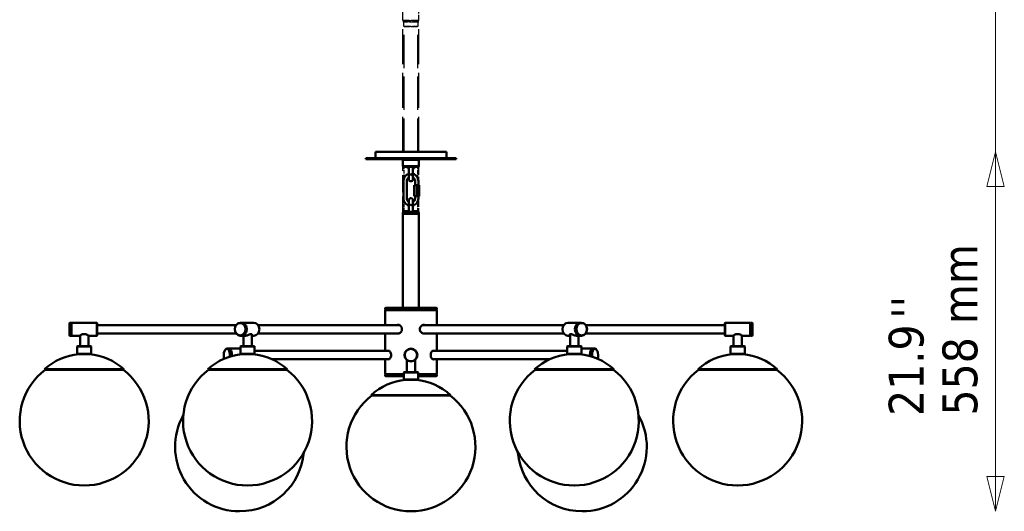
# Model space of a CAD drawing. Header units: millimetres. Extents: x 1817 to 5620, y 999 to 4386.
# Tile 1 of 5: x 1817 to 3345, y 1294 to 2057. Entities that reach past the tile are written whole.
import ezdxf

# ---------------------------------------------------------------- set-up
doc = ezdxf.new("R2010")
doc.units = ezdxf.units.MM
doc.header["$LTSCALE"] = 18
doc.linetypes.add('DASHED', pattern=[0.2068, 0.1655, -0.0413])
for name, color, linetype, lineweight in [('Symbol (ISO)', 7, 'Continuous', 50), ('Widoczne (ISO)', 7, 'Continuous', 50), ('Wymiar (ISO)', 7, 'Continuous', 18)]:
    doc.layers.add(name, color=color, linetype=linetype, lineweight=lineweight)
doc.styles.add('Tekst notatki (ISO)', font='tahoma.ttf')

msp = doc.modelspace()

# ---------------------------------------------------------------- linework, layer by layer
at = {"layer": 'Widoczne (ISO)', "linetype": 'DASHED', "lineweight": 25, "ltscale": 8.958221}
for p, q in [((2411.4, 2055.6), (2411.4, 2140.3)), ((2411.4, 1755.6), (2411.4, 1840.3))]:
    msp.add_line(p, q, dxfattribs=at)
at = {"layer": 'Widoczne (ISO)', "linetype": 'DASHED', "lineweight": 25, "ltscale": 2.89787}
for p, q in [((2436.4, 2055.6), (2436.4, 2083)), ((2436.4, 1755.6), (2436.4, 1783))]:
    msp.add_line(p, q, dxfattribs=at)
at = {"layer": 'Widoczne (ISO)', "linetype": 'DASHED', "lineweight": 25, "ltscale": 0.211431}
for p, q in [((2411.4, 2055.6), (2411.4, 2057.6)), ((2413.9, 2055.6), (2413.9, 2053.6)), ((2433.9, 2055.6), (2433.9, 2053.6)), ((2436.4, 2055.6), (2436.4, 2057.6))]:
    msp.add_line(p, q, dxfattribs=at)
at = {"layer": 'Widoczne (ISO)', "linetype": 'DASHED', "lineweight": 25, "ltscale": 4.153294}
for p, q in [((2411.4, 2055.6), (2436.4, 2055.6)), ((2436.4, 2055.6), (2411.4, 2055.6)), ((2411.4, 2055.6), (2436.4, 2055.6))]:
    msp.add_line(p, q, dxfattribs=at)
at = {"layer": 'Widoczne (ISO)', "linetype": 'DASHED', "lineweight": 25, "ltscale": 18.249874}
for p, q in [((2411.4, 1851.8), (2411.4, 2055.6)), ((2436.4, 1851.8), (2436.4, 2055.6))]:
    msp.add_line(p, q, dxfattribs=at)
at = {"layer": 'Widoczne (ISO)', "linetype": 'DASHED', "lineweight": 25, "ltscale": 0.317196}
for p, q in [((2412.4, 2052.6), (2412.4, 2055.6)), ((2435.4, 2052.6), (2435.4, 2055.6))]:
    msp.add_line(p, q, dxfattribs=at)
at = {"layer": 'Widoczne (ISO)', "linetype": 'DASHED', "lineweight": 25, "ltscale": 4.540983}
msp.add_line((2435.4, 2052.6), (2412.4, 2052.6), dxfattribs=at)
at = {"layer": 'Widoczne (ISO)', "linetype": 'DASHED', "lineweight": 25, "ltscale": 0.074687}
for p, q in [((2412.9, 2052.1), (2412.4, 2052.6)), ((2434.9, 2052.1), (2435.4, 2052.6))]:
    msp.add_line(p, q, dxfattribs=at)
at = {"layer": 'Widoczne (ISO)', "linetype": 'DASHED', "lineweight": 25, "ltscale": 3.654887}
for p, q in [((2412.9, 2053.6), (2434.9, 2053.6)), ((2412.9, 2046.6), (2434.9, 2046.6))]:
    msp.add_line(p, q, dxfattribs=at)
at = {"layer": 'Widoczne (ISO)', "linetype": 'DASHED', "lineweight": 25, "ltscale": 0.740257}
for p, q in [((2412.9, 2046.6), (2412.9, 2053.6)), ((2434.9, 2046.6), (2434.9, 2053.6))]:
    msp.add_line(p, q, dxfattribs=at)
at = {"layer": 'Widoczne (ISO)', "linetype": 'DASHED', "lineweight": 25, "ltscale": 0.149475}
for p, q in [((2413.9, 2045.6), (2412.9, 2046.6)), ((2433.9, 2045.6), (2434.9, 2046.6))]:
    msp.add_line(p, q, dxfattribs=at)
at = {"layer": 'Widoczne (ISO)', "linetype": 'DASHED', "lineweight": 25, "ltscale": 17.39917}
for p, q in [((2413.4, 1851.8), (2413.4, 2046.1)), ((2434.4, 1851.8), (2434.4, 2046.1))]:
    msp.add_line(p, q, dxfattribs=at)
at = {"layer": 'Widoczne (ISO)', "linetype": 'DASHED', "lineweight": 25, "ltscale": 3.322615}
msp.add_line((2433.9, 2045.6), (2413.9, 2045.6), dxfattribs=at)
at = {"layer": 'Widoczne (ISO)'}
for p, q in [((2368.9, 1851.8), (2478.9, 1851.8)), ((2368.9, 1851.8), (2368.9, 1841.8)), ((2478.9, 1851.8), (2478.9, 1841.8)), ((2493.9, 1841.8), (2353.9, 1841.8)), ((2353.9, 1840.3), (2353.9, 1841.8)), ((2493.9, 1840.3), (2353.9, 1840.3)), ((2412.4, 1840.3), (2411.4, 1839.3)), ((2436.4, 1839.3), (2411.4, 1839.3)), ((2411.4, 1839.3), (2411.4, 1829.3)), ((2435.4, 1840.3), (2436.4, 1839.3)), ((2436.4, 1839.3), (2436.4, 1829.3)), ((2493.9, 1840.3), (2493.9, 1841.8)), ((2411.4, 1829.3), (2436.4, 1829.3)), ((2412.4, 1828.3), (2411.4, 1829.3)), ((2435.4, 1828.3), (2412.4, 1828.3)), ((2418.9, 1826), (2418.9, 1828.3)), ((2418.9, 1826), (2420.9, 1826)), ((2419.1, 1825.8), (2418.9, 1826)), ((2420.9, 1825.8), (2419.1, 1825.8)), ((2420.9, 1828.3), (2420.9, 1816.3)), ((2426.9, 1816.3), (2426.9, 1828.3)), ((2426.9, 1826), (2428.9, 1826)), ((2428.7, 1825.8), (2426.9, 1825.8)), ((2428.7, 1825.8), (2428.9, 1826)), ((2428.9, 1826), (2428.9, 1828.3)), ((2435.4, 1828.3), (2436.4, 1829.3)), ((2412.4, 1806.5), (2412.4, 1779.5)), ((2417.4, 1806.5), (2417.4, 1779.5)), ((2420.9, 1808.3), (2420.9, 1816.3)), ((2423.9, 1817.3), (2422.9, 1816.3)), ((2422.9, 1806.3), (2424.9, 1806.3)), ((2424.9, 1816.3), (2423.9, 1817.3)), ((2426.9, 1816.3), (2426.9, 1808.3)), ((2430.4, 1800), (2430.4, 1806.5)), ((2435.4, 1800), (2435.4, 1806.5)), ((2429.1, 1800), (2432.9, 1800)), ((2429.1, 1783), (2429.1, 1800)), ((2432.9, 1800), (2436.6, 1800)), ((2432.9, 1783), (2432.9, 1800)), ((2436.6, 1800), (2436.6, 1783)), ((2420.9, 1769.6), (2420.9, 1777.6)), ((2422.9, 1779.6), (2424.9, 1779.6)), ((2426.9, 1777.6), (2426.9, 1769.6)), ((2432.9, 1783), (2429.1, 1783)), ((2430.4, 1779.5), (2430.4, 1783)), ((2436.6, 1783), (2432.9, 1783)), ((2435.4, 1779.5), (2435.4, 1783)), ((2436.4, 1757.6), (2411.4, 1757.6)), ((2411.4, 1757.6), (2411.4, 1609.6)), ((2436.4, 1757.6), (2411.4, 1757.6)), ((2411.4, 1755.6), (2411.4, 1757.6)), ((2413.4, 1759.6), (2412.4, 1758.6)), ((2435.4, 1758.6), (2412.4, 1758.6)), ((2412.4, 1757.6), (2412.4, 1758.6)), ((2421.3, 1759.6), (2413.4, 1759.6)), ((2420.9, 1769.6), (2420.9, 1757.6)), ((2422.9, 1769.6), (2423.9, 1768.6)), ((2423.9, 1768.6), (2424.9, 1769.6)), ((2434.4, 1759.6), (2426.5, 1759.6)), ((2426.9, 1757.6), (2426.9, 1769.6)), ((2434.4, 1759.6), (2435.4, 1758.6)), ((2435.4, 1757.6), (2435.4, 1758.6)), ((2436.4, 1757.6), (2436.4, 1609.6)), ((2436.4, 1755.6), (2436.4, 1757.6)), ((2411.4, 1755.6), (2436.4, 1755.6)), ((2411.4, 1755.6), (2436.4, 1755.6)), ((2384.4, 1609.6), (2383.9, 1609.1)), ((2463.9, 1609.1), (2383.9, 1609.1)), ((2383.9, 1609.1), (2383.9, 1607.1)), ((2383.9, 1607.1), (2463.9, 1607.1)), ((2384.4, 1606.6), (2383.9, 1607.1)), ((2384.4, 1606.6), (2383.9, 1606.1)), ((2463.9, 1606.1), (2383.9, 1606.1)), ((2383.9, 1583.3), (2383.9, 1606.1)), ((2384.4, 1609.6), (2463.4, 1609.6)), ((2384.4, 1606.6), (2463.4, 1606.6)), ((2463.4, 1606.6), (2384.4, 1606.6)), ((2463.4, 1609.6), (2463.9, 1609.1)), ((2463.4, 1606.6), (2463.9, 1607.1)), ((2463.4, 1606.6), (2463.9, 1606.1)), ((2463.9, 1609.1), (2463.9, 1607.1)), ((2463.9, 1583.3), (2463.9, 1606.1)), ((1893.9, 1586.1), (1894.4, 1586.6)), ((1893.9, 1567.1), (1893.9, 1586.1)), ((1894.4, 1586.6), (1894.4, 1566.6)), ((1894.4, 1586.6), (1896.4, 1586.6)), ((1896.4, 1566.6), (1896.4, 1586.6)), ((1896.9, 1586.1), (1896.4, 1586.6)), ((1896.9, 1586.1), (1897.4, 1586.6)), ((1896.9, 1586.1), (1896.9, 1567.1)), ((1896.9, 1567.1), (1896.9, 1586.1)), ((1897.4, 1586.6), (1897.4, 1566.6)), ((1936.4, 1586.6), (1897.4, 1586.6)), ((1936.4, 1566.6), (1936.4, 1586.6)), ((1936.9, 1586.1), (1936.4, 1586.6)), ((1936.9, 1586.1), (1936.9, 1567.1)), ((1936.9, 1583.1), (2152.6, 1583.1)), ((2159.1, 1586.6), (2160.1, 1586.6)), ((2180.1, 1586.6), (2160.6, 1586.6)), ((2186.7, 1583.1), (2404.4, 1583.1)), ((2661.1, 1583.1), (2443.4, 1583.1)), ((2667.6, 1586.6), (2687.1, 1586.6)), ((2688.6, 1586.6), (2687.6, 1586.6)), ((2910.9, 1583.1), (2695.2, 1583.1)), ((2910.9, 1586.1), (2911.4, 1586.6)), ((2910.9, 1567.1), (2910.9, 1586.1)), ((2911.4, 1586.6), (2911.4, 1566.6)), ((2911.4, 1586.6), (2950.4, 1586.6)), ((2950.4, 1566.6), (2950.4, 1586.6)), ((2950.9, 1586.1), (2950.4, 1586.6)), ((2950.9, 1586.1), (2951.4, 1586.6)), ((2950.9, 1567.1), (2950.9, 1586.1)), ((2950.9, 1586.1), (2950.9, 1567.1)), ((2951.4, 1586.6), (2951.4, 1566.6)), ((2953.4, 1586.6), (2951.4, 1586.6)), ((2953.4, 1566.6), (2953.4, 1586.6)), ((2953.9, 1586.1), (2953.4, 1586.6)), ((2953.9, 1586.1), (2953.9, 1567.1)), ((1893.9, 1567.1), (1894.4, 1566.6)), ((1894.4, 1566.6), (1896.4, 1566.6)), ((1896.9, 1567.1), (1896.4, 1566.6)), ((1896.9, 1567.1), (1897.4, 1566.6)), ((1910.1, 1566.6), (1897.4, 1566.6)), ((1910.4, 1566.7), (1910.4, 1550.1)), ((1923.4, 1566.7), (1923.4, 1550.1)), ((1936.4, 1566.6), (1923.6, 1566.6)), ((1936.9, 1567.1), (1936.4, 1566.6)), ((1936.9, 1570.1), (2152.6, 1570.1)), ((2159.1, 1566.6), (2160.1, 1566.6)), ((2167, 1566.6), (2160.6, 1566.6)), ((2163.9, 1566.6), (2163.9, 1550.1)), ((2176.9, 1569), (2176.9, 1550.1)), ((2180.1, 1566.6), (2176.9, 1566.6)), ((2186.7, 1570.1), (2404.4, 1570.1)), ((2383.9, 1543.1), (2383.9, 1569.8)), ((2661.1, 1570.1), (2443.4, 1570.1)), ((2463.9, 1543.1), (2463.9, 1569.8)), ((2667.6, 1566.6), (2670.9, 1566.6)), ((2670.9, 1569), (2670.9, 1550.1)), ((2680.8, 1566.6), (2687.1, 1566.6)), ((2683.9, 1566.6), (2683.9, 1550.1)), ((2688.6, 1566.6), (2687.6, 1566.6)), ((2910.9, 1570.1), (2695.2, 1570.1)), ((2910.9, 1567.1), (2911.4, 1566.6)), ((2911.4, 1566.6), (2924.1, 1566.6)), ((2924.4, 1566.7), (2924.4, 1550.1)), ((2937.4, 1566.7), (2937.4, 1550.1)), ((2937.6, 1566.6), (2950.4, 1566.6)), ((2950.9, 1567.1), (2950.4, 1566.6)), ((2950.9, 1567.1), (2951.4, 1566.6)), ((2953.4, 1566.6), (2951.4, 1566.6)), ((2953.9, 1567.1), (2953.4, 1566.6)), ((1906.4, 1550.1), (1905.9, 1549.6)), ((1927.9, 1549.6), (1905.9, 1549.6)), ((1905.9, 1549.6), (1905.9, 1538.6)), ((1906.4, 1550.1), (1927.4, 1550.1)), ((1927.4, 1550.1), (1927.9, 1549.6)), ((1927.9, 1549.6), (1927.9, 1538.6)), ((2135.4, 1544.3), (2135.6, 1544.7)), ((2138.5, 1546.6), (2140.3, 1546.6)), ((2159.4, 1546.6), (2141.1, 1546.6)), ((2143.4, 1544.3), (2143.2, 1544.7)), ((2159.9, 1550.1), (2159.4, 1549.6)), ((2181.4, 1549.6), (2159.4, 1549.6)), ((2159.4, 1549.6), (2159.4, 1538.6)), ((2159.9, 1550.1), (2180.9, 1550.1)), ((2180.9, 1550.1), (2181.4, 1549.6)), ((2181.4, 1549.6), (2181.4, 1538.6)), ((2666.9, 1550.1), (2666.4, 1549.6)), ((2688.4, 1549.6), (2666.4, 1549.6)), ((2666.4, 1549.6), (2666.4, 1538.6)), ((2666.9, 1550.1), (2687.9, 1550.1)), ((2687.9, 1550.1), (2688.4, 1549.6)), ((2688.4, 1549.6), (2688.4, 1538.6)), ((2688.4, 1546.6), (2706.6, 1546.6)), ((2704.3, 1544.3), (2704.6, 1544.7)), ((2709.2, 1546.6), (2707.5, 1546.6)), ((2712.4, 1544.3), (2712.1, 1544.7)), ((2920.4, 1550.1), (2919.9, 1549.6)), ((2941.9, 1549.6), (2919.9, 1549.6)), ((2919.9, 1549.6), (2919.9, 1538.6)), ((2920.4, 1550.1), (2941.4, 1550.1)), ((2941.4, 1550.1), (2941.9, 1549.6)), ((2941.9, 1549.6), (2941.9, 1538.6)), ((1905.9, 1538.6), (1927.9, 1538.6)), ((1906.4, 1538.1), (1905.9, 1538.6)), ((1927.4, 1538.1), (1906.4, 1538.1)), ((1927.4, 1538.1), (1927.9, 1538.6)), ((2159.4, 1538.6), (2181.4, 1538.6)), ((2159.9, 1538.1), (2159.4, 1538.6)), ((2180.9, 1538.1), (2159.9, 1538.1)), ((2180.9, 1538.1), (2181.4, 1538.6)), ((2181.4, 1543.1), (2390.1, 1543.1)), ((2208.5, 1530.1), (2390.1, 1530.1)), ((2383.9, 1507.1), (2383.9, 1530.1)), ((2417.4, 1529), (2417.4, 1510.1)), ((2430.4, 1529), (2430.4, 1510.1)), ((2666.4, 1543.1), (2457.7, 1543.1)), ((2639.3, 1530.1), (2457.7, 1530.1)), ((2463.9, 1507.1), (2463.9, 1530.1)), ((2666.4, 1538.6), (2688.4, 1538.6)), ((2666.9, 1538.1), (2666.4, 1538.6)), ((2687.9, 1538.1), (2666.9, 1538.1)), ((2687.9, 1538.1), (2688.4, 1538.6)), ((2919.9, 1538.6), (2941.9, 1538.6)), ((2920.4, 1538.1), (2919.9, 1538.6)), ((2941.4, 1538.1), (2920.4, 1538.1)), ((2941.4, 1538.1), (2941.9, 1538.6)), ((1978.4, 1514.5), (1855.4, 1514.5)), ((1856.1, 1513.8), (1855.4, 1514.5)), ((1977.7, 1513.8), (1856.1, 1513.8)), ((1977.7, 1513.8), (1978.4, 1514.5)), ((2231.9, 1514.5), (2108.9, 1514.5)), ((2109.6, 1513.8), (2108.9, 1514.5)), ((2231.2, 1513.8), (2109.6, 1513.8)), ((2231.2, 1513.8), (2231.9, 1514.5)), ((2738.9, 1514.5), (2615.9, 1514.5)), ((2616.6, 1513.8), (2615.9, 1514.5)), ((2738.2, 1513.8), (2616.6, 1513.8)), ((2738.2, 1513.8), (2738.9, 1514.5)), ((2992.4, 1514.5), (2869.4, 1514.5)), ((2870.1, 1513.8), (2869.4, 1514.5)), ((2991.7, 1513.8), (2870.1, 1513.8)), ((2991.7, 1513.8), (2992.4, 1514.5)), ((2383.9, 1507.1), (2412.9, 1507.1)), ((2384.4, 1506.6), (2383.9, 1507.1)), ((2384.4, 1506.6), (2383.9, 1506.1)), ((2412.9, 1506.1), (2383.9, 1506.1)), ((2383.9, 1504.1), (2383.9, 1506.1)), ((2383.9, 1504.1), (2412.9, 1504.1)), ((2384.4, 1503.6), (2383.9, 1504.1)), ((2412.9, 1506.6), (2384.4, 1506.6)), ((2384.4, 1506.6), (2412.9, 1506.6)), ((2412.9, 1503.6), (2384.4, 1503.6)), ((2413.4, 1510.1), (2412.9, 1509.6)), ((2434.9, 1509.6), (2412.9, 1509.6)), ((2412.9, 1509.6), (2412.9, 1498.6)), ((2412.9, 1498.6), (2434.9, 1498.6)), ((2413.4, 1498.1), (2412.9, 1498.6)), ((2413.4, 1510.1), (2434.4, 1510.1)), ((2434.4, 1498.1), (2413.4, 1498.1)), ((2434.4, 1510.1), (2434.9, 1509.6)), ((2434.4, 1498.1), (2434.9, 1498.6)), ((2434.9, 1509.6), (2434.9, 1498.6)), ((2434.9, 1507.1), (2463.9, 1507.1)), ((2463.4, 1506.6), (2434.9, 1506.6)), ((2434.9, 1506.6), (2463.4, 1506.6)), ((2463.9, 1506.1), (2434.9, 1506.1)), ((2434.9, 1504.1), (2463.9, 1504.1)), ((2463.4, 1503.6), (2434.9, 1503.6)), ((2463.4, 1506.6), (2463.9, 1507.1)), ((2463.4, 1506.6), (2463.9, 1506.1)), ((2463.4, 1503.6), (2463.9, 1504.1)), ((2463.9, 1504.1), (2463.9, 1506.1)), ((2485.4, 1474.5), (2362.4, 1474.5)), ((2363.1, 1473.8), (2362.4, 1474.5)), ((2484.7, 1473.8), (2363.1, 1473.8)), ((2484.7, 1473.8), (2485.4, 1474.5)), ((1916.8, 1334.3), (1917, 1334.3)), ((2170.3, 1334.3), (2170.5, 1334.3)), ((2677.3, 1334.3), (2677.5, 1334.3)), ((2930.8, 1334.3), (2931, 1334.3)), ((2157.9, 1294.3), (2158.1, 1294.3)), ((2423.8, 1294.3), (2424, 1294.3)), ((2689.6, 1294.3), (2689.9, 1294.3))]:
    msp.add_line(p, q, dxfattribs=at)
at = {"layer": 'Widoczne (ISO)', "linetype": 'DASHED', "lineweight": 25, "ltscale": 4.262242}
msp.add_line((2436.4, 1800), (2436.4, 1840.3), dxfattribs=at)
at = {"layer": 'Widoczne (ISO)', "linetype": 'DASHED', "lineweight": 25, "ltscale": 1.814838}
msp.add_line((2413.4, 1811.1), (2413.4, 1828.3), dxfattribs=at)
at = {"layer": 'Widoczne (ISO)', "linetype": 'DASHED', "lineweight": 25, "ltscale": 1.835084}
msp.add_line((2434.4, 1810.9), (2434.4, 1828.3), dxfattribs=at)
at = {"layer": 'Widoczne (ISO)', "linetype": 'DASHED', "lineweight": 25, "ltscale": 1.613884}
msp.add_line((2413.4, 1759.6), (2413.4, 1774.8), dxfattribs=at)
at = {"layer": 'Widoczne (ISO)', "linetype": 'DASHED', "lineweight": 25, "ltscale": 1.63413}
msp.add_line((2434.4, 1759.6), (2434.4, 1775), dxfattribs=at)
at = {"layer": 'Widoczne (ISO)'}
for radius in [10, 9.5]:
    msp.add_circle((2423.9, 1536.6), radius, dxfattribs=at)
for centre, radius, start, end in [((2422.9, 1808.3), 2, 180, 270), ((2424.9, 1808.3), 2, 270, 0), ((2422.9, 1777.6), 2, 90, 180), ((2424.9, 1777.6), 2, 0, 90), ((1916.9, 1447.4), 91, 95.0435, 132.5182), ((1916.9, 1447.4), 91, 47.4818, 84.9565), ((2170.4, 1447.4), 91, 95.0435, 132.5182), ((2170.4, 1447.4), 91, 47.4818, 84.9565), ((2677.4, 1447.4), 91, 95.0435, 132.5182), ((2677.4, 1447.4), 91, 47.4818, 84.9565), ((2930.9, 1447.4), 91, 95.0435, 132.5182), ((2930.9, 1447.4), 91, 47.4818, 84.9565), ((1916.8, 1434.3), 100, 127.3648, 270), ((1917, 1434.3), 100, 270, 52.6352), ((2170.3, 1434.3), 100, 127.3648, 270), ((2170.5, 1434.3), 100, 270, 52.6352), ((2677.3, 1434.3), 100, 127.3648, 270), ((2677.5, 1434.3), 100, 270, 52.6352), ((2930.8, 1434.3), 100, 127.3648, 270), ((2931, 1434.3), 100, 270, 52.6352), ((2423.9, 1407.4), 91, 95.0435, 132.5182), ((2423.9, 1407.4), 91, 47.4818, 84.9565), ((2423.8, 1394.3), 100, 127.3648, 270), ((2424, 1394.3), 100, 270, 52.6352), ((2157.9, 1394.3), 100, 150.7321, 270), ((2689.9, 1394.3), 100, 270, 29.2679), ((2158.1, 1394.3), 100, 270, 354.9), ((2689.6, 1394.3), 100, 185.1, 270)]:
    msp.add_arc(centre, radius, start, end, dxfattribs=at)
for centre, major_axis in [((2159.1, 1576.6), (0, 10)), ((2158.9, 1576.6), (0, -9.5)), ((2688.6, 1576.6), (0, 10)), ((2688.9, 1576.6), (0, -9.5))]:
    msp.add_ellipse(centre, major_axis=major_axis, ratio=0.866025, dxfattribs=at)
for centre, major_axis, ratio, start_param, end_param in [((2160.1, 1576.6), (0, 10), 0.866025, 3.141593, 6.283185), ((2160.6, 1576.6), (0, -10), 0.866025, 6.254314, 9.453649), ((2180.1, 1576.6), (0, 10), 0.866025, 3.141593, 6.283185), ((2404.4, 1576.6), (0, 6.75), 0.866025, 0.042735, 0.273013), ((2404.4, 1576.6), (0, 6.5), 0.866025, 5.764125, 6.283185), ((2404.4, 1576.6), (0, -6.5), 0.866025, 1.42698, 1.714612), ((2443.4, 1576.6), (0, 6.5), 0.866025, 1.42698, 1.714612), ((2443.4, 1576.6), (0, 6.5), 0.866025, 0, 0.519061), ((2443.4, 1576.6), (0, 6.75), 0.866025, 6.010173, 6.24045), ((2667.6, 1576.6), (0, -10), 0.866025, 3.141593, 6.283185), ((2687.1, 1576.6), (0, 10), 0.866025, 6.254314, 9.453649), ((2687.6, 1576.6), (0, -10), 0.866025, 3.141593, 6.283185), ((2404.4, 1576.6), (0, -6.75), 0.866025, 6.010173, 6.24045), ((2404.4, 1576.6), (0, -6.5), 0.866025, 0, 0.519061), ((2443.4, 1576.6), (0, -6.5), 0.866025, 5.764125, 6.283185), ((2443.4, 1576.6), (0, -6.75), 0.866025, 0.042735, 0.273013), ((2138.1, 1536.6), (0, 9.5), 0.5, 4.449492, 8.48752), ((2138.5, 1536.6), (0, 10), 0.5, 4.486228, 6.898665), ((2140.3, 1536.6), (0, 10), 0.5, 4.540758, 6.283185), ((2141.1, 1536.6), (0, 10), 0.5, 4.566127, 6.369896), ((2140.7, 1536.6), (0, 9.5), 0.5, 4.537271, 5.667706), ((2140.7, 1536.6), (0, -9.5), 0.5, 1.395678, 2.526113), ((2390.1, 1536.6), (0, 6.75), 0.5, 0.127464, 0.273013), ((2457.7, 1536.6), (0, 6.75), 0.5, 6.010173, 6.155721), ((2706.6, 1536.6), (0, 10), 0.5, 6.196474, 8.000243), ((2707.1, 1536.6), (0, -9.5), 0.5, 3.757072, 4.887507), ((2707.1, 1536.6), (0, 9.5), 0.5, 0.61548, 1.745914), ((2707.5, 1536.6), (0, 10), 0.5, 0, 1.742427), ((2709.2, 1536.6), (0, 10), 0.5, 5.667706, 8.080143), ((2709.7, 1536.6), (0, 9.5), 0.5, 4.07885, 8.116878), ((2174.9, 1536.6), (0, -10), 0.5, 1.70679, 1.721129), ((2175.3, 1536.6), (0, 9.5), 0.5, 4.853544, 4.870699), ((2390.1, 1536.6), (0, -6.75), 0.5, 6.010173, 6.155721), ((2390.1, 1536.6), (0, 6.5), 0.5, 6.257323, 6.283185), ((2390.1, 1536.6), (0, -6.5), 0.5, 0, 0.025863), ((2457.7, 1536.6), (0, 6.5), 0.5, 0, 0.025863), ((2457.7, 1536.6), (0, -6.5), 0.5, 6.257323, 6.283185), ((2457.7, 1536.6), (0, -6.75), 0.5, 0.127464, 0.273013), ((2672.4, 1536.6), (0, -9.5), 0.5, 4.554079, 4.571234), ((2672.9, 1536.6), (0, 10), 0.5, 1.420464, 1.434803)]:
    msp.add_ellipse(centre, major_axis=major_axis, ratio=ratio, start_param=start_param, end_param=end_param, dxfattribs=at)
for points, knots in [([(2420.9, 1817.6), (2420.6, 1817.5), (2420.3, 1817.4), (2418.8, 1816.9), (2417.7, 1816.3), (2415.8, 1814.7), (2415, 1813.8), (2413.6, 1811.8), (2413.1, 1810.6), (2412.5, 1808.5), (2412.4, 1807.5), (2412.4, 1806.5)], [3.405942, 3.405942, 3.405942, 3.405942, 3.490766, 3.490766, 3.810507, 3.810507, 4.13043, 4.13043, 4.450565, 4.450565, 4.712389, 4.712389, 4.712389, 4.712389]), ([(2420.9, 1812.2), (2420.5, 1812.1), (2420.2, 1811.8), (2419.3, 1811.1), (2418.9, 1810.6), (2418.1, 1809.5), (2417.8, 1808.8), (2417.5, 1807.6), (2417.4, 1807), (2417.4, 1806.5)], [3.623721, 3.623721, 3.623721, 3.623721, 3.811483, 3.811483, 4.131662, 4.131662, 4.451342, 4.451342, 4.712389, 4.712389, 4.712389, 4.712389]), ([(2420.9, 1816.3), (2420.9, 1816.3), (2420.9, 1816.3), (2420.9, 1816.3), (2420.9, 1816.3), (2421.1, 1816.2), (2421.2, 1816.2), (2421.5, 1816.2), (2421.7, 1816.2), (2422.2, 1816.2), (2422.4, 1816.2), (2422.7, 1816.2)], [-0.2929179, -0.2929179, -0.2929179, -0.2929179, -0.2919103, -0.2919103, -0.2240211, -0.2240211, -0.1561543, -0.1561543, -0.0780429, -0.0780429, 0, 0, 0, 0]), ([(2422.9, 1816.3), (2422.9, 1816.2), (2422.8, 1816.2), (2422.7, 1816.2), (2422.7, 1816.2), (2422.7, 1816.2), (2422.7, 1816.2), (2422.7, 1816.2)], [0, 0, 0, 0, 0.01488129, 0.01488129, 0.02549991, 0.02549991, 0.02571253, 0.02571253, 0.02571253, 0.02571253]), ([(2425.1, 1816.2), (2425.1, 1816.2), (2425.1, 1816.2), (2425, 1816.2), (2425, 1816.2), (2424.9, 1816.3), (2424.9, 1816.3), (2424.9, 1816.3)], [0.27352015, 0.27352015, 0.27352015, 0.27352015, 0.28202252, 0.28202252, 0.29565622, 0.29565622, 0.3041577, 0.3041577, 0.3041577, 0.3041577]), ([(2425.1, 1816.2), (2425.4, 1816.2), (2425.6, 1816.2), (2426.1, 1816.2), (2426.3, 1816.2), (2426.6, 1816.2), (2426.7, 1816.2), (2426.8, 1816.3), (2426.9, 1816.3), (2426.9, 1816.3), (2426.9, 1816.3), (2426.9, 1816.3)], [-0.2919268, -0.2919268, -0.2919268, -0.2919268, -0.2138795, -0.2138795, -0.1357636, -0.1357636, -0.067893, -0.067893, 0, 0, 0.0010077, 0.0010077, 0.0010077, 0.0010077]), ([(2435.4, 1806.5), (2435.4, 1807.7), (2435.2, 1808.9), (2434.4, 1811.3), (2433.8, 1812.4), (2432.4, 1814.3), (2431.5, 1815.2), (2429.5, 1816.6), (2428.3, 1817.2), (2427.1, 1817.5), (2427, 1817.6), (2426.9, 1817.6)], [1.570796, 1.570796, 1.570796, 1.570796, 1.891133, 1.891133, 2.211404, 2.211404, 2.531501, 2.531501, 2.851386, 2.851386, 2.877243, 2.877243, 2.877243, 2.877243]), ([(2430.4, 1806.5), (2430.4, 1807.2), (2430.3, 1807.9), (2429.8, 1809.2), (2429.5, 1809.8), (2428.7, 1810.9), (2428.2, 1811.4), (2427.4, 1812), (2427.1, 1812.1), (2426.9, 1812.2)], [1.570796, 1.570796, 1.570796, 1.570796, 1.890005, 1.890005, 2.209368, 2.209368, 2.529134, 2.529134, 2.659464, 2.659464, 2.659464, 2.659464]), ([(2412.4, 1779.5), (2412.4, 1778.3), (2412.6, 1777), (2413.4, 1774.7), (2414, 1773.6), (2415.4, 1771.6), (2416.3, 1770.8), (2418.3, 1769.4), (2419.4, 1768.8), (2420.7, 1768.4), (2420.8, 1768.4), (2420.9, 1768.4)], [4.712389, 4.712389, 4.712389, 4.712389, 5.032726, 5.032726, 5.352996, 5.352996, 5.673094, 5.673094, 5.992979, 5.992979, 6.018836, 6.018836, 6.018836, 6.018836]), ([(2417.4, 1779.5), (2417.4, 1778.8), (2417.5, 1778.1), (2418, 1776.8), (2418.3, 1776.2), (2419.1, 1775), (2419.6, 1774.6), (2420.4, 1774), (2420.6, 1773.9), (2420.9, 1773.7)], [4.712389, 4.712389, 4.712389, 4.712389, 5.031598, 5.031598, 5.350961, 5.350961, 5.670727, 5.670727, 5.801057, 5.801057, 5.801057, 5.801057]), ([(2426.9, 1768.4), (2427.2, 1768.5), (2427.5, 1768.6), (2429, 1769.1), (2430, 1769.7), (2432, 1771.2), (2432.8, 1772.1), (2434.1, 1774.2), (2434.7, 1775.3), (2435.2, 1777.5), (2435.4, 1778.5), (2435.4, 1779.5)], [6.547535, 6.547535, 6.547535, 6.547535, 6.632358, 6.632358, 6.9521, 6.9521, 7.272023, 7.272023, 7.592157, 7.592157, 7.853982, 7.853982, 7.853982, 7.853982]), ([(2426.9, 1773.7), (2427.2, 1773.9), (2427.6, 1774.1), (2428.4, 1774.8), (2428.9, 1775.3), (2429.7, 1776.5), (2430, 1777.1), (2430.3, 1778.4), (2430.4, 1778.9), (2430.4, 1779.5)], [6.765314, 6.765314, 6.765314, 6.765314, 6.953076, 6.953076, 7.273254, 7.273254, 7.592935, 7.592935, 7.853982, 7.853982, 7.853982, 7.853982]), ([(2422.7, 1769.7), (2422.4, 1769.7), (2422.2, 1769.7), (2421.7, 1769.7), (2421.5, 1769.7), (2421.2, 1769.6), (2421.1, 1769.6), (2420.9, 1769.6), (2420.9, 1769.6), (2420.9, 1769.6), (2420.9, 1769.6), (2420.9, 1769.6)], [-0.2919268, -0.2919268, -0.2919268, -0.2919268, -0.2138795, -0.2138795, -0.1357636, -0.1357636, -0.067893, -0.067893, 0, 0, 0.0010077, 0.0010077, 0.0010077, 0.0010077]), ([(2422.7, 1769.7), (2422.7, 1769.7), (2422.7, 1769.7), (2422.8, 1769.7), (2422.8, 1769.7), (2422.9, 1769.6), (2422.9, 1769.6), (2422.9, 1769.6)], [0.27352015, 0.27352015, 0.27352015, 0.27352015, 0.28202252, 0.28202252, 0.29565622, 0.29565622, 0.3041577, 0.3041577, 0.3041577, 0.3041577]), ([(2424.9, 1769.6), (2424.9, 1769.6), (2425, 1769.6), (2425, 1769.7), (2425.1, 1769.7), (2425.1, 1769.7), (2425.1, 1769.7), (2425.1, 1769.7)], [0, 0, 0, 0, 0.01488129, 0.01488129, 0.02549991, 0.02549991, 0.02571253, 0.02571253, 0.02571253, 0.02571253]), ([(2426.9, 1769.6), (2426.9, 1769.6), (2426.9, 1769.6), (2426.9, 1769.6), (2426.8, 1769.6), (2426.7, 1769.6), (2426.6, 1769.6), (2426.3, 1769.7), (2426.1, 1769.7), (2425.6, 1769.7), (2425.4, 1769.7), (2425.1, 1769.7)], [-0.2929179, -0.2929179, -0.2929179, -0.2929179, -0.2919103, -0.2919103, -0.2240211, -0.2240211, -0.1561543, -0.1561543, -0.0780429, -0.0780429, 0, 0, 0, 0]), ([(2403.9, 1583.3), (2404.6, 1583.3), (2405.4, 1583.2), (2406.9, 1582.5), (2407.6, 1582), (2408.7, 1580.8), (2409.2, 1580), (2409.9, 1578.3), (2410, 1577.4), (2410, 1576.6), (2410, 1575.7), (2409.9, 1574.8), (2409.2, 1573.2), (2408.7, 1572.4), (2407.6, 1571.2), (2406.9, 1570.7), (2405.4, 1570), (2404.6, 1569.8), (2403.9, 1569.8)], [3.057458, 3.057458, 3.057458, 3.057458, 3.312242, 3.312242, 3.567027, 3.567027, 3.821819, 3.821819, 4.07661, 4.07661, 4.07661, 4.331402, 4.331402, 4.586194, 4.586194, 4.840978, 4.840978, 5.095763, 5.095763, 5.095763, 5.095763]), ([(2443.9, 1569.8), (2443.2, 1569.8), (2442.4, 1570), (2440.9, 1570.7), (2440.2, 1571.2), (2439.1, 1572.4), (2438.6, 1573.2), (2437.9, 1574.8), (2437.8, 1575.7), (2437.8, 1577.4), (2437.9, 1578.3), (2438.6, 1580), (2439.1, 1580.8), (2440.2, 1582), (2440.9, 1582.5), (2442.4, 1583.2), (2443.2, 1583.3), (2443.9, 1583.3)], [1.019153, 1.019153, 1.019153, 1.019153, 1.273937, 1.273937, 1.528722, 1.528722, 1.783513, 1.783513, 2.038305, 2.038305, 2.293097, 2.293097, 2.547889, 2.547889, 2.802673, 2.802673, 3.057458, 3.057458, 3.057458, 3.057458]), ([(1910.1, 1566.6), (1910.1, 1566.6), (1910.3, 1566.7), (1911, 1567.2), (1911.5, 1567.5), (1912.7, 1568.1), (1913.4, 1568.5), (1915.1, 1569), (1916, 1569.2), (1917.8, 1569.2), (1918.7, 1569), (1920.3, 1568.5), (1921.1, 1568.1), (1922.2, 1567.5), (1922.8, 1567.2), (1923.5, 1566.7), (1923.6, 1566.6), (1923.6, 1566.6)], [1.060816, 1.060816, 1.060816, 1.060816, 1.324453, 1.324453, 1.58809, 1.58809, 1.854861, 1.854861, 2.121631, 2.121631, 2.388402, 2.388402, 2.655172, 2.655172, 2.91881, 2.91881, 3.182447, 3.182447, 3.182447, 3.182447]), ([(2167, 1566.6), (2167.8, 1566.6), (2168.7, 1566.7), (2170.4, 1567.2), (2171.3, 1567.5), (2172.9, 1568.1), (2173.7, 1568.5), (2175.2, 1569), (2175.8, 1569.2), (2176.7, 1569.2), (2177, 1569), (2177.2, 1568.5), (2177.1, 1568.1), (2176.9, 1567.8), (2176.9, 1567.8), (2176.9, 1567.8)], [1.060816, 1.060816, 1.060816, 1.060816, 1.324453, 1.324453, 1.58809, 1.58809, 1.854861, 1.854861, 2.121631, 2.121631, 2.388402, 2.388402, 2.655172, 2.655172, 2.66326, 2.66326, 2.66326, 2.66326]), ([(2670.9, 1567.8), (2670.9, 1567.8), (2670.9, 1567.8), (2670.7, 1568.1), (2670.6, 1568.5), (2670.8, 1569), (2671.1, 1569.2), (2671.5, 1569.2), (2672, 1569.2), (2672.6, 1569), (2674, 1568.5), (2674.8, 1568.1), (2676.4, 1567.5), (2677.3, 1567.2), (2679.1, 1566.7), (2680, 1566.6), (2680.8, 1566.6)], [3.701634, 3.701634, 3.701634, 3.701634, 3.709722, 3.709722, 3.976492, 3.976492, 4.243263, 4.243263, 4.243263, 4.510033, 4.510033, 4.776804, 4.776804, 5.040441, 5.040441, 5.304078, 5.304078, 5.304078, 5.304078]), ([(2924.1, 1566.6), (2924.1, 1566.6), (2924.3, 1566.7), (2925, 1567.2), (2925.5, 1567.5), (2926.7, 1568.1), (2927.4, 1568.5), (2929.1, 1569), (2930, 1569.2), (2930.9, 1569.2), (2931.8, 1569.2), (2932.7, 1569), (2934.3, 1568.5), (2935.1, 1568.1), (2936.2, 1567.5), (2936.8, 1567.2), (2937.5, 1566.7), (2937.6, 1566.6), (2937.6, 1566.6)], [3.182447, 3.182447, 3.182447, 3.182447, 3.446084, 3.446084, 3.709722, 3.709722, 3.976492, 3.976492, 4.243263, 4.243263, 4.243263, 4.510033, 4.510033, 4.776804, 4.776804, 5.040441, 5.040441, 5.304078, 5.304078, 5.304078, 5.304078]), ([(2389.2, 1543.3), (2389.7, 1543.3), (2390.2, 1543.2), (2391.1, 1542.5), (2391.5, 1542), (2392.2, 1540.8), (2392.6, 1540), (2393, 1538.3), (2393.1, 1537.4), (2393.1, 1536.6), (2393.1, 1535.7), (2393, 1534.8), (2392.6, 1533.2), (2392.2, 1532.4), (2391.5, 1531.2), (2391.1, 1530.7), (2390.2, 1530), (2389.7, 1529.8), (2389.2, 1529.8)], [3.057458, 3.057458, 3.057458, 3.057458, 3.312242, 3.312242, 3.567027, 3.567027, 3.821819, 3.821819, 4.07661, 4.07661, 4.07661, 4.331402, 4.331402, 4.586194, 4.586194, 4.840978, 4.840978, 5.095763, 5.095763, 5.095763, 5.095763]), ([(2458.5, 1529.8), (2458.1, 1529.8), (2457.6, 1530), (2456.7, 1530.7), (2456.3, 1531.2), (2455.5, 1532.4), (2455.2, 1533.2), (2454.8, 1534.8), (2454.7, 1535.7), (2454.7, 1537.4), (2454.8, 1538.3), (2455.2, 1540), (2455.5, 1540.8), (2456.3, 1542), (2456.7, 1542.5), (2457.6, 1543.2), (2458.1, 1543.3), (2458.5, 1543.3)], [1.019153, 1.019153, 1.019153, 1.019153, 1.273937, 1.273937, 1.528722, 1.528722, 1.783513, 1.783513, 2.038305, 2.038305, 2.293097, 2.293097, 2.547889, 2.547889, 2.802673, 2.802673, 3.057458, 3.057458, 3.057458, 3.057458])]:
    msp.add_open_spline(points, degree=3, knots=knots, dxfattribs=at)
for points in [[(2383.9, 1583.3), (2383.9, 1583.3), (2383.9, 1583.2), (2383.9, 1583.1)], [(2402.3, 1583.1), (2402.8, 1583.2), (2403.4, 1583.3), (2403.9, 1583.3)], [(2443.9, 1583.3), (2444.4, 1583.3), (2444.9, 1583.2), (2445.4, 1583.1)], [(2463.8, 1583.1), (2463.9, 1583.2), (2463.9, 1583.3), (2463.9, 1583.3)], [(2383.9, 1570.1), (2383.9, 1569.9), (2383.9, 1569.8), (2383.9, 1569.8)], [(2403.9, 1569.8), (2403.4, 1569.8), (2402.8, 1569.9), (2402.3, 1570.1)], [(2445.4, 1570.1), (2444.9, 1569.9), (2444.4, 1569.8), (2443.9, 1569.8)], [(2463.9, 1569.8), (2463.9, 1569.8), (2463.9, 1569.9), (2463.8, 1570.1)], [(2388.4, 1543.1), (2388.7, 1543.2), (2389, 1543.3), (2389.2, 1543.3)], [(2458.5, 1543.3), (2458.8, 1543.3), (2459.1, 1543.2), (2459.4, 1543.1)], [(2389.2, 1529.8), (2389, 1529.8), (2388.7, 1529.9), (2388.4, 1530.1)], [(2459.4, 1530.1), (2459.1, 1529.9), (2458.8, 1529.8), (2458.5, 1529.8)]]:
    msp.add_open_spline(points, degree=3, dxfattribs=at)
at = {"layer": 'Wymiar (ISO)', "lineweight": 18}
for p, q in [((3331.2, 1348.3), (3331.2, 2547.8)), ((3331.2, 1348.3), (3331.2, 2097.8)), ((3331.2, 1851.8), (3317.7, 1797.8)), ((3331.2, 1797.8), (3331.2, 1851.8)), ((3344.7, 1797.8), (3331.2, 1851.8)), ((3317.7, 1797.8), (3344.7, 1797.8)), ((3331.2, 1348.3), (3331.2, 1797.8)), ((3317.7, 1348.3), (3331.2, 1294.3)), ((3344.7, 1348.3), (3317.7, 1348.3)), ((3317.7, 1348.3), (3331.2, 1294.3)), ((3344.7, 1348.3), (3317.7, 1348.3)), ((3317.7, 1348.3), (3331.2, 1294.3)), ((3344.7, 1348.3), (3317.7, 1348.3)), ((3331.2, 1348.3), (3331.2, 1294.3)), ((3331.2, 1294.3), (3344.7, 1348.3)), ((3331.2, 1348.3), (3331.2, 1294.3)), ((3331.2, 1294.3), (3344.7, 1348.3)), ((3331.2, 1348.3), (3331.2, 1294.3)), ((3331.2, 1294.3), (3344.7, 1348.3))]:
    msp.add_line(p, q, dxfattribs=at)
at = {"layer": 'Wymiar (ISO)', "lineweight": 18, "flags": 128}
for points in [[(3344.7, 1797.8), (3331.2, 1851.8), (3317.7, 1797.8), (3344.7, 1797.8)], [(3317.7, 1348.3), (3331.2, 1294.3), (3344.7, 1348.3), (3317.7, 1348.3)], [(3317.7, 1348.3), (3331.2, 1294.3), (3344.7, 1348.3), (3317.7, 1348.3)], [(3317.7, 1348.3), (3331.2, 1294.3), (3344.7, 1348.3), (3317.7, 1348.3)]]:
    msp.add_lwpolyline(points, dxfattribs=at)
at = {"layer": 'Wymiar (ISO)'}
for points in [[(3344.7, 1797.8), (3331.2, 1851.8), (3317.7, 1797.8), (3344.7, 1797.8)], [(3317.7, 1348.3), (3331.2, 1294.3), (3344.7, 1348.3), (3317.7, 1348.3)], [(3317.7, 1348.3), (3331.2, 1294.3), (3344.7, 1348.3), (3317.7, 1348.3)], [(3317.7, 1348.3), (3331.2, 1294.3), (3344.7, 1348.3), (3317.7, 1348.3)]]:
    msp.add_solid(points, dxfattribs=at)

# ---------------------------------------------------------------- texts
at = {"layer": 'Symbol (ISO)', "insert": (3169.4, 1593.1), "char_height": 54, "attachment_point": 1, "rotation": 90, "line_spacing_factor": 2, "style": 'Tekst notatki (ISO)'}
msp.add_mtext("\\fTahoma|b0|i0;''\\P", dxfattribs=at)
at = {"layer": 'Wymiar (ISO)', "char_height": 54, "attachment_point": 7, "rotation": 90, "style": 'Tekst notatki (ISO)'}
for s, insert in [('558 mm', (3303.8, 1442.7)), ('21.9', (3220.4, 1442.2))]:
    msp.add_mtext(s, dxfattribs=dict(at, insert=insert))

doc.saveas('drawing.dxf')
